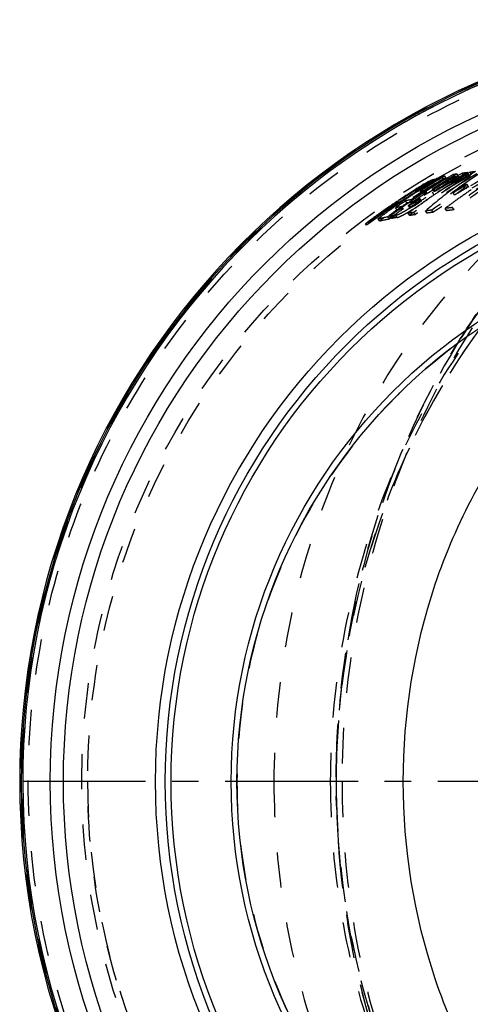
# Model space of a CAD drawing. Header units: millimetres. Extents: x 319 to 681, y 354 to 646.
# Tile 2 of 8: x 319 to 402, y 458 to 640. Entities that reach past the tile are written whole.
import ezdxf

# ---------------------------------------------------------------- set-up
doc = ezdxf.new("R2010")
doc.units = ezdxf.units.MM
doc.header["$LTSCALE"] = 65.185185
doc.linetypes.add('CENTER', pattern=[0.6, 0.375, -0.075, 0.075, -0.075])
doc.linetypes.add('HIDDEN', pattern=[0.2, 0.1, -0.1])
for name, color, linetype in [('FLAECHEN', 7, 'CONTINUOUS'), ('KOERPER', 7, 'CONTINUOUS'), ('KONST.EL_MIT_GEO', 7, 'CONTINUOUS')]:
    doc.layers.add(name, color=color, linetype=linetype)

msp = doc.modelspace()

# ---------------------------------------------------------------- linework, layer by layer
at = {"layer": 'FLAECHEN', "color": 2, "linetype": 'CENTER'}
msp.add_line((459.79, 499.4), (354.29, 499.4), dxfattribs=at)
at = {"layer": 'KOERPER', "color": 2, "linetype": 'CENTER'}
msp.add_line((459.79, 499.4), (319.92, 499.4), dxfattribs=at)
at = {"layer": 'KOERPER', "color": 8, "linetype": 'HIDDEN'}
for radius, start, end in [(128, 180, 121.0428), (100.5, 89.9999, 270)]:
    msp.add_arc((459.79, 499.4), radius, start, end, dxfattribs=at)
at = {"layer": 'KOERPER', "color": 7, "linetype": 'Continuous'}
msp.add_arc((459.79, 499.4), 140.5, 180, 360, dxfattribs=at)
at = {"layer": 'KOERPER', "color": 8, "linetype": 'HIDDEN'}
for points, knots in [([(476.94, 627.4), (469.68, 627.4), (455.03, 625.73), (434.02, 618.32), (414.7, 606.32), (397.83, 590.24), (384.03, 570.71), (373.79, 548.49), (367.5, 524.42), (366.09, 507.75), (366.09, 499.4)], [0, 0, 0, 0, 0.116061, 0.233554, 0.353645, 0.477048, 0.603941, 0.733974, 0.866355, 1, 1, 1, 1]), ([(366.09, 499.4), (366.09, 491.05), (367.5, 474.38), (373.79, 450.31), (384.03, 428.09), (397.83, 408.56), (414.7, 392.48), (434.02, 380.48), (455.03, 373.07), (469.68, 371.4), (476.94, 371.4)], [0, 0, 0, 0, 0.133645, 0.266026, 0.396059, 0.522952, 0.646355, 0.766446, 0.883939, 1, 1, 1, 1])]:
    msp.add_open_spline(points, degree=3, knots=knots, dxfattribs=at)
at = {"layer": 'KOERPER', "color": 7, "linetype": 'Continuous'}
for points, knots in [([(389.9, 499.4), (389.9, 511.67), (392.85, 530.16), (402.45, 552.47), (412.15, 567.37), (424.08, 579.96), (437.84, 589.83), (452.96, 596.61), (463.67, 598.92), (469.03, 599.48)], [0, 0, 0, 0, 0.26437, 0.39433, 0.521441, 0.645309, 0.765965, 0.883889, 1, 1, 1, 1]), ([(468.98, 399.32), (463.63, 399.89), (452.92, 402.2), (437.8, 408.99), (424.05, 418.86), (412.14, 431.45), (402.44, 446.35), (392.85, 468.65), (389.9, 487.13), (389.9, 499.4)], [0, 0, 0, 0, 0.116111, 0.234038, 0.354696, 0.478567, 0.605678, 0.735637, 1, 1, 1, 1])]:
    msp.add_open_spline(points, degree=3, knots=knots, dxfattribs=at)
at = {"layer": 'KONST.EL_MIT_GEO', "color": 8, "linetype": 'HIDDEN'}
for p, q in [((399.29, 610.73), (399.05, 611.16)), ((400.06, 610.84), (399.82, 611.28)), ((400.18, 611.11), (399.97, 611)), ((401, 610.98), (400.76, 611.41)), ((401.98, 611.11), (401.74, 611.55)), ((402.45, 611.17), (402.21, 611.61)), ((393.46, 609.19), (393.18, 609.03)), ((393.53, 609.27), (393.26, 609.1)), ((393.66, 609.31), (393.46, 609.19)), ((393.64, 609.33), (393.53, 609.27)), ((393.72, 609.02), (393.57, 609.28)), ((393.7, 609.24), (393.57, 609.15)), ((393.73, 609.19), (393.58, 609.1)), ((393.63, 609.33), (393.61, 609.31)), ((393.89, 608.88), (393.61, 609.31)), ((393.64, 609.33), (393.63, 609.33)), ((393.81, 609.43), (393.64, 609.33)), ((393.8, 609.08), (393.64, 609.33)), ((393.73, 609.36), (393.66, 609.31)), ((393.88, 609.42), (393.67, 609.29)), ((393.79, 609.29), (393.7, 609.24)), ((394.01, 609.53), (393.73, 609.36)), ((393.75, 609.39), (393.73, 609.38)), ((393.89, 609.13), (393.73, 609.38)), ((393.85, 609.26), (393.73, 609.19)), ((393.86, 609.46), (393.75, 609.39)), ((394, 609.42), (393.79, 609.29)), ((394.09, 609.6), (393.81, 609.43)), ((394.13, 609.43), (393.85, 609.26)), ((393.97, 609.52), (393.86, 609.46)), ((394.15, 609.59), (393.88, 609.42)), ((394.02, 609.49), (393.91, 609.42)), ((394.08, 609.59), (393.97, 609.52)), ((393.99, 609.21), (394.15, 608.95)), ((394.22, 609.55), (394, 609.42)), ((394.29, 609.7), (394.01, 609.53)), ((394.14, 609.55), (394.02, 609.49)), ((394.19, 609.65), (394.08, 609.59)), ((394.37, 609.77), (394.09, 609.6)), ((394.34, 609.16), (394.09, 609.54)), ((394.25, 609.13), (394.1, 609.39)), ((394.26, 609), (394.11, 609.26)), ((394.41, 609.6), (394.13, 609.43)), ((394.29, 609.3), (394.14, 609.55)), ((394.43, 609.75), (394.15, 609.59)), ((394.31, 609.19), (394.19, 609.12)), ((394.44, 609.68), (394.22, 609.55)), ((394.5, 609.82), (394.29, 609.7)), ((394.45, 609.47), (394.29, 609.72)), ((394.41, 609.51), (394.31, 609.45)), ((394.35, 609.39), (394.31, 609.45)), ((394.47, 609.2), (394.35, 609.39)), ((394.49, 609.84), (394.37, 609.77)), ((394.55, 609.22), (394.4, 609.48)), ((394.57, 609.69), (394.41, 609.6)), ((394.51, 609.58), (394.41, 609.51)), ((394.51, 609.8), (394.43, 609.75)), ((394.54, 609.74), (394.44, 609.68)), ((394.57, 609.89), (394.49, 609.84)), ((394.57, 609.88), (394.49, 609.83)), ((394.64, 609.58), (394.49, 609.84)), ((394.58, 609.87), (394.5, 609.82)), ((394.59, 609.85), (394.51, 609.8)), ((394.61, 609.63), (394.51, 609.58)), ((394.57, 609.89), (394.54, 609.87)), ((394.8, 609.46), (394.54, 609.87)), ((394.63, 609.79), (394.54, 609.74)), ((394.74, 609.98), (394.57, 609.88)), ((394.65, 609.93), (394.57, 609.89)), ((394.72, 609.63), (394.57, 609.89)), ((394.65, 609.74), (394.57, 609.69)), ((394.7, 609.94), (394.58, 609.87)), ((394.71, 609.92), (394.59, 609.85)), ((394.69, 609.68), (394.61, 609.63)), ((394.78, 609.6), (394.63, 609.86)), ((394.75, 609.86), (394.63, 609.79)), ((394.92, 609.47), (394.65, 609.93)), ((394.78, 609.82), (394.65, 609.74)), ((394.85, 609.7), (394.69, 609.96)), ((394.77, 609.73), (394.69, 609.68)), ((394.85, 610.03), (394.7, 609.94)), ((394.82, 609.96), (394.7, 609.88)), ((394.81, 609.98), (394.71, 609.92)), ((394.9, 609.72), (394.74, 609.98)), ((394.84, 609.92), (394.75, 609.86)), ((394.87, 609.87), (394.78, 609.82)), ((394.95, 609.74), (394.79, 610)), ((394.98, 610.08), (394.81, 609.98)), ((394.9, 609.55), (394.81, 609.5)), ((394.93, 610.02), (394.82, 609.96)), ((394.95, 609.98), (394.84, 609.92)), ((395.01, 609.77), (394.85, 610.03)), ((395, 609.49), (394.85, 609.75)), ((394.98, 609.94), (394.87, 609.87)), ((395.02, 609.63), (394.9, 609.55)), ((395.06, 609.79), (394.91, 610.05)), ((395.04, 610.09), (394.93, 610.02)), ((395.06, 610.05), (394.95, 609.98)), ((395.21, 609.7), (394.98, 610.08)), ((395.09, 610), (394.98, 609.94)), ((395.13, 609.69), (395.02, 609.63)), ((395.19, 609.84), (395.03, 610.1)), ((395.12, 610.13), (395.04, 610.09)), ((395.19, 610.13), (395.06, 610.05)), ((395.25, 610.1), (395.09, 610)), ((395.27, 609.87), (395.12, 610.13)), ((395.3, 609.73), (395.14, 609.98)), ((395.33, 609.89), (395.18, 610.15)), ((395.31, 610.19), (395.19, 610.13)), ((395.4, 610.18), (395.25, 610.1)), ((395.56, 609.79), (395.31, 610.19)), ((395.52, 609.76), (395.37, 610.02)), ((395.53, 609.96), (395.38, 610.22)), ((395.53, 610.26), (395.4, 610.18)), ((395.54, 609.94), (395.45, 609.89)), ((395.68, 610), (395.53, 610.26)), ((395.64, 610), (395.54, 609.94)), ((395.81, 610.1), (395.64, 610)), ((395.77, 609.18), (395.65, 609.1)), ((395.84, 610.05), (395.69, 610.31)), ((395.85, 609.23), (395.77, 609.18)), ((396.04, 610.24), (395.81, 610.1)), ((395.95, 609.29), (395.85, 609.23)), ((396.11, 610.11), (395.96, 610.37)), ((397.24, 610.37), (396.99, 610.8)), ((397.83, 610.48), (397.58, 610.91)), ((399.7, 610.1), (399.61, 610.04)), ((401.26, 608.85), (401.01, 609.27)), ((401.51, 610.32), (401.45, 610.28)), ((401.93, 608.93), (401.69, 609.35)), ((392.19, 608.09), (392.03, 608.35)), ((392.23, 608.12), (392.08, 608.38)), ((392.26, 608.13), (392.1, 608.39)), ((392.24, 608.32), (392.1, 608.23)), ((392.42, 608.59), (392.14, 608.42)), ((392.3, 608.16), (392.14, 608.42)), ((392.19, 608.09), (392.23, 608.12)), ((392.36, 608.19), (392.2, 608.44)), ((392.4, 608.06), (392.24, 608.32)), ((392.62, 608.69), (392.35, 608.51)), ((392.5, 608.26), (392.35, 608.51)), ((392.56, 608.28), (392.4, 608.54)), ((392.43, 608.38), (392.4, 608.37)), ((392.64, 608.72), (392.42, 608.59)), ((392.65, 608.67), (392.52, 608.59)), ((392.67, 608.33), (392.52, 608.59)), ((392.7, 608.15), (392.55, 608.41)), ((392.62, 608.71), (392.61, 608.7)), ((392.9, 608.86), (392.62, 608.69)), ((392.78, 608.46), (392.62, 608.71)), ((392.78, 608.37), (392.63, 608.63)), ((392.8, 608.47), (392.64, 608.73)), ((392.79, 608.75), (392.65, 608.67)), ((392.88, 608.3), (392.69, 608.18)), ((392.74, 608.78), (392.73, 608.77)), ((392.89, 608.52), (392.73, 608.77)), ((392.9, 608.52), (392.74, 608.78)), ((392.91, 608.41), (392.75, 608.67)), ((393.06, 608.92), (392.79, 608.75)), ((393.14, 607.49), (392.87, 607.32)), ((392.99, 608.36), (392.88, 608.3)), ((393.04, 608.62), (392.89, 608.88)), ((392.9, 608.52), (392.89, 608.52)), ((393.18, 609.03), (392.9, 608.86)), ((393.09, 608.47), (392.93, 608.73)), ((393.03, 608.96), (392.94, 608.9)), ((393.26, 609.1), (392.98, 608.93)), ((393.13, 608.67), (392.98, 608.93)), ((393.24, 607.68), (392.98, 608.1)), ((393.18, 608.93), (393, 608.82)), ((393.17, 608.84), (393.02, 608.76)), ((393.18, 608.5), (393.02, 608.76)), ((393.04, 608.62), (393.13, 608.67)), ((393.22, 609.02), (393.06, 608.92)), ((393.35, 608.55), (393.06, 608.98)), ((393.12, 608.94), (393.11, 608.94)), ((393.23, 609.01), (393.12, 608.94)), ((393.4, 607.67), (393.14, 607.49)), ((393.3, 608.93), (393.17, 608.84)), ((393.3, 609), (393.18, 608.93)), ((393.19, 609.05), (393.2, 609.06)), ((393.34, 608.8), (393.19, 609.05)), ((393.35, 608.8), (393.2, 609.06)), ((393.33, 609.09), (393.22, 609.02)), ((393.22, 608.73), (393.23, 608.74)), ((393.27, 608.69), (393.27, 608.68)), ((393.49, 609.04), (393.3, 608.93)), ((393.45, 608.75), (393.3, 609)), ((393.34, 608.8), (393.35, 608.8)), ((393.46, 609.09), (393.35, 609.02)), ((393.6, 608.62), (393.35, 609.02)), ((393.64, 607.82), (393.4, 607.67)), ((393.68, 608.65), (393.42, 609.04)), ((393.57, 609.15), (393.46, 609.09)), ((393.63, 608.81), (393.48, 609.06)), ((393.58, 609.1), (393.49, 609.04)), ((393.65, 608.78), (393.54, 608.72)), ((393.8, 608.86), (393.64, 609.11)), ((393.79, 607.92), (393.64, 607.82)), ((393.89, 608.93), (393.65, 608.78)), ((393.8, 609.08), (393.78, 609.07)), ((393.98, 608.04), (393.79, 607.92)), ((393.99, 608.28), (393.87, 608.26)), ((393.9, 609.13), (393.89, 609.13)), ((394.1, 608.12), (393.98, 608.04)), ((394.26, 607.86), (393.99, 608.28)), ((394.31, 608.25), (394.1, 608.12)), ((394.78, 608.56), (394.62, 608.45)), ((394.86, 608.61), (394.78, 608.56)), ((394.97, 608.68), (394.86, 608.61)), ((395.09, 608.75), (394.97, 608.68)), ((395.19, 608.82), (395.09, 608.75)), ((395.29, 608.88), (395.19, 608.82)), ((395.52, 607.53), (395.25, 607.95)), ((395.53, 608.07), (395.27, 608.5)), ((395.39, 608.94), (395.29, 608.88)), ((395.65, 609.1), (395.39, 608.94)), ((395.79, 608.67), (395.55, 608.54)), ((395.81, 608.12), (395.55, 608.54)), ((396.07, 607.77), (395.85, 607.62)), ((399.34, 607.38), (399.08, 607.8)), ((389.01, 606.05), (388.85, 606.3)), ((390.61, 605.94), (390.33, 606.35)), ((391.63, 606.13), (391.36, 606.55)), ((392.92, 606.35), (392.65, 606.77)), ((392.87, 607.32), (392.8, 607.27)), ((393.15, 606.39), (392.89, 606.81)), ((393.2, 606.38), (392.93, 606.8)), ((393.49, 606), (393.26, 605.84)), ((385.67, 603.73), (385.5, 603.98)), ((386.52, 604.36), (386.35, 604.6)), ((388.76, 604.66), (388.47, 605.07)), ((389.91, 604.88), (389.63, 605.29)), ((389.95, 605.32), (389.72, 605.15)), ((391.08, 603.64), (390.8, 604.05)), ((391.1, 605.09), (390.82, 605.5)), ((391.33, 605.13), (391.05, 605.54)), ((392.12, 603.79), (391.84, 604.2)), ((394.29, 604.09), (394.01, 604.5)), ((395.4, 604.23), (395.13, 604.64)), ((397.89, 604.53), (397.62, 604.95)), ((399.26, 604.69), (398.99, 605.11)), ((383.15, 601.89), (382.97, 602.13)), ((385.55, 602.65), (385.25, 603.06)), ((387.34, 603.03), (387.06, 603.43)), ((387.73, 603.1), (387.44, 603.5)), ((388.78, 603.28), (388.49, 603.69)), ((377.55, 500.24), (377.55, 499.4)), ((377.55, 499.4), (377.57, 496.72))]:
    msp.add_line(p, q, dxfattribs=at)
for radius in [140.3, 140, 138.93, 129.07, 128]:
    msp.add_circle((459.79, 499.4), radius, dxfattribs=at)
at = {"layer": 'KONST.EL_MIT_GEO', "color": 7, "linetype": 'Continuous'}
for radius in [134.87, 132.45, 115.5, 113.7, 112.63, 101.57, 100.5]:
    msp.add_circle((459.79, 499.4), radius, dxfattribs=at)
for radius, start, end in [(140.5, 93.0835, 180), (140.23, 93.1557, 86.8444), (139.94, 93.155, 86.845)]:
    msp.add_arc((459.79, 499.4), radius, start, end, dxfattribs=at)
at = {"layer": 'KONST.EL_MIT_GEO', "color": 8, "linetype": 'HIDDEN'}
for centre, radius, start, end in [((464.07, 505.81), 122.06, 120.323, 126.7262), ((464.67, 506.77), 121.64, 120.3633, 126.7818), ((464.62, 506.82), 121.08, 120.3625, 126.7854), ((453.2, 535.99), 90.04, 123.1753, 130.8635), ((475.56, 483.8), 145.16, 117.7414, 123.649), ((469.46, 481.67), 146.48, 117.536, 120.4369), ((462.42, 503.91), 124.29, 120.2448, 122.7017), ((475.59, 483.72), 144.75, 117.7385, 123.6406), ((469.44, 481.69), 145.95, 117.5304, 120.431), ((461.91, 503.31), 124.83, 120.2334, 120.9421), ((467.55, 512.82), 115.17, 120.6506, 127.22), ((412.52, 525.65), 86.57, 98.4368, 98.9509), ((468.3, 482.93), 145.15, 118.0805, 118.25), ((468.36, 482.82), 145.28, 117.7297, 117.9896), ((419.44, 477.43), 135.28, 97.517, 97.9366), ((463.57, 506.64), 121.59, 120.523, 121.0263), ((419.63, 477.08), 135.19, 97.502, 97.9211), ((463.51, 506.75), 121.47, 120.3105, 120.523), ((425.09, 434.17), 178.9, 97.0331, 97.3479), ((461.15, 500.8), 126.84, 120.2567, 126.5857), ((459.79, 499.4), 128.3, 120.5698, 124.9174), ((462.29, 502.67), 125.08, 120.2426, 126.5923), ((459.79, 499.47), 127.93, 120.5052, 121.829), ((459.88, 499.53), 128.2, 120.4478, 121.7567), ((459.85, 499.51), 127.92, 120.4612, 121.7703), ((459.88, 499.53), 127.9, 120.4479, 121.7567), ((460.32, 498.21), 129.52, 120.1968, 121.5125), ((458.18, 503.18), 123.88, 120.594, 121.9218), ((460.32, 498.21), 129.22, 120.1965, 121.5122), ((461.25, 501.68), 126.44, 120.2373, 122.6806), ((459.75, 499.47), 128.22, 121.0366, 121.3227), ((458.13, 503.42), 123.94, 121.1084, 121.6401), ((460.15, 499.89), 127.59, 120.3499, 121.6572), ((460.23, 498.37), 129.34, 120.8433, 121.1946), ((461.25, 501.67), 125.94, 120.2379, 122.6812), ((460.23, 498.36), 129.05, 120.726, 121.253), ((458.13, 503.42), 123.64, 121.1088, 121.6405), ((458.16, 503.21), 124.15, 121.298, 121.4789), ((460.07, 499.81), 127.97, 120.3677, 121.3897), ((460.04, 499.76), 127.71, 120.3771, 121.3992), ((460.01, 500.82), 126.9, 121.289, 121.597), ((456.79, 503.71), 123.05, 120.2521, 120.9143), ((460.07, 499.8), 127.67, 120.3678, 121.3898), ((459.88, 500.44), 127.27, 121.1243, 121.3632), ((456.79, 503.7), 122.76, 120.2518, 120.914), ((459.79, 499.47), 128.23, 120.5052, 121.005), ((403.36, 594.29), 17.66, 122.0336, 122.5825), ((456.63, 504.13), 122.31, 120.315, 120.8558), ((405.03, 591.62), 20.81, 121.7959, 122.0437), ((405.9, 590.23), 22.45, 121.5614, 121.7964), ((395.93, 604.58), 5.29, 109.7678, 110.302), ((397.28, 598.3), 11.54, 105.5392, 106.0103), ((406.46, 589.3), 23.53, 121.3308, 121.5621), ((456.66, 504.09), 122.66, 120.4524, 120.6155), ((459.9, 500.55), 127.16, 120.8295, 121.1161), ((406.63, 589.03), 23.85, 121.0963, 121.3315), ((396.08, 604.33), 5.28, 109.7565, 110.291), ((460.95, 501.12), 126.97, 121.3973, 121.6604), ((459.9, 500.54), 126.87, 120.8295, 121.1161), ((459.96, 500.74), 126.98, 120.8483, 121.0874), ((459.93, 500.66), 126.75, 120.857, 121.0959), ((459.96, 500.73), 126.68, 120.8484, 121.0874), ((458.18, 503.34), 124.04, 120.6017, 120.8188), ((459.87, 500.47), 127.24, 120.6254, 120.8402), ((396.48, 604.85), 5.35, 109.5121, 110.1918), ((395.59, 608.18), 1.99, 116.7303, 118.0226), ((397.86, 598.41), 11.75, 105.4307, 105.7685), ((395.9, 607.54), 2.7, 114.1885, 115.2227), ((407.47, 588.47), 24.76, 120.6438, 120.8559), ((458.18, 503.34), 123.74, 120.602, 120.8191), ((396.62, 604.63), 5.3, 109.4994, 110.2677), ((459.87, 500.47), 126.94, 120.6254, 120.8402), ((397.96, 598.32), 11.57, 105.4168, 105.8843), ((395.74, 607.92), 1.99, 116.7251, 118.019), ((459.83, 499.05), 128.25, 120.2237, 120.4404), ((408.12, 587.38), 26.03, 120.4443, 120.6444), ((396.26, 606.7), 3.61, 112.0007, 112.8751), ((396.04, 607.31), 2.67, 114.1778, 115.3485), ((408.4, 586.89), 26.6, 120.2167, 120.4447), ((396.65, 605.71), 4.67, 110.2652, 111.0079), ((396.4, 606.48), 3.58, 111.9888, 112.9781), ((408.23, 587.19), 26.25, 119.9333, 120.2176), ((398.22, 598.76), 11.63, 105.3466, 105.8114), ((397.11, 604.43), 6.04, 108.7009, 109.3253), ((407.45, 588.54), 24.69, 119.5861, 119.9352), ((460.92, 501.17), 126.91, 121.059, 121.2273), ((396.8, 605.47), 4.66, 110.2545, 110.9976), ((459.89, 500.58), 127.13, 120.3307, 120.617), ((398.37, 598.52), 11.62, 105.3345, 105.7993), ((405.55, 591.89), 20.85, 119.0298, 119.5957), ((397.26, 604.19), 6.02, 108.6895, 109.3141), ((459.89, 500.57), 126.84, 120.3307, 120.617), ((397.76, 602.45), 8.13, 107.0595, 107.5639), ((459.99, 500.89), 126.83, 120.3205, 120.6279), ((397.91, 602.2), 8.11, 107.0476, 107.5521), ((459.99, 500.88), 126.53, 120.3205, 120.6279), ((462.42, 503.89), 123.8, 120.2457, 122.7026), ((398.67, 599.38), 11.32, 105.2302, 106.0084), ((398.78, 599.25), 11.18, 105.2153, 106.0969), ((468.12, 483.26), 144.28, 117.723, 120.0757), ((462.05, 503.07), 125.11, 121.6315, 121.895), ((460.86, 501.28), 126.78, 120.2498, 120.7477), ((462, 503.16), 125.01, 120.9421, 121.6315), ((468, 483.47), 144.54, 119.2949, 119.5818), ((404.65, 572.33), 39.23, 100.3792, 101.2564), ((463.84, 506.2), 122.1, 121.7413, 123.1681), ((404.87, 571.95), 39.17, 100.3611, 101.2377), ((468.07, 483.35), 144.68, 119.0331, 119.2949), ((468.2, 483.12), 144.93, 118.2498, 119.033), ((468.68, 513.7), 114.94, 122.2316, 127.3223), ((474.26, 484.2), 144.67, 120.1091, 121.3105), ((453.27, 538.53), 87.95, 126.4511, 128.0323), ((468.68, 513.66), 114.48, 122.234, 127.3248), ((453.21, 536.01), 90.53, 125.7217, 126.5749), ((412.72, 525.29), 86.49, 98.4207, 98.9342), ((463.7, 506.43), 121.83, 121.3528, 121.6899), ((463.65, 506.52), 121.73, 121.0262, 121.3528), ((453.38, 535.77), 90.82, 124.8708, 125.7217), ((433.57, 337.96), 273.26, 96.7002, 96.8428), ((453.53, 535.55), 91.09, 124.2724, 124.8288), ((449.25, 511.49), 111.99, 120.3276, 126.177), ((449.09, 512.64), 110.99, 120.7165, 124.8448), ((450.24, 510.76), 113.49, 121.6357, 122.0858), ((461.1, 500.89), 127.24, 123.0694, 123.7731), ((450.81, 509.83), 114.59, 121.1897, 121.6358), ((461.98, 502.31), 125.91, 122.6798, 124.1165), ((451.33, 508.99), 115.58, 120.8285, 121.1899), ((461.97, 502.3), 125.42, 122.6805, 124.1172), ((461.04, 500.98), 127.14, 122.5229, 123.0694), ((392.85, 607.13), 1.46, 120.8251, 121.8475), ((459.75, 499.47), 128.22, 121.56, 121.8465), ((393.11, 606.66), 2, 117.2564, 118.9554), ((393, 606.88), 1.46, 120.8235, 121.8475), ((459.75, 499.47), 127.92, 121.56, 121.8465), ((395.08, 599.46), 9.3, 106.7147, 107.5803), ((393.27, 606.42), 2, 117.2503, 118.9514), ((393.76, 605.29), 3.52, 112.7434, 113.7658), ((395.4, 598.69), 9.83, 105.8798, 107.7553), ((395.47, 598.17), 10.65, 106.3263, 106.5675), ((395.66, 597.52), 11.33, 105.9458, 106.3248), ((393.92, 605.05), 3.51, 112.7333, 113.7564), ((394.4, 603.7), 5.23, 109.8066, 111.0662), ((459.78, 499.46), 128.24, 121.3922, 121.5668), ((394.55, 603.46), 5.22, 109.7949, 111.0551), ((459.74, 499.55), 128.14, 121.2907, 121.5293), ((459.8, 500.09), 127.61, 121.5661, 121.6935), ((395.28, 601.14), 7.94, 107.2137, 108.5696), ((393.55, 607.21), 1.47, 120.6052, 121.5614), ((459.74, 499.55), 127.84, 121.2907, 121.5292), ((459.79, 500.09), 127.31, 121.4069, 121.6935), ((395.43, 600.9), 7.93, 107.2013, 108.5577), ((459.84, 500.26), 127.45, 121.3814, 121.6681), ((401.47, 564.5), 44.41, 100.8795, 101.0192), ((461, 501.05), 127.05, 122.0686, 122.3651), ((396.16, 598.25), 10.96, 105.7323, 106.6456), ((369.94, 646.77), 44.31, 301.4078, 301.5764), ((459.84, 500.26), 127.15, 121.3814, 121.6681), ((402.05, 561.49), 47.48, 100.6111, 100.8781), ((396.31, 598.01), 10.94, 105.7198, 106.6332), ((459.92, 500.52), 127.19, 121.3524, 121.6393), ((403.6, 554.15), 54.52, 99.8645, 100.9457), ((459.75, 499.47), 127.92, 121.0366, 121.3227), ((395.62, 602.04), 7.34, 108.0247, 108.4615), ((403.05, 556.15), 52.91, 100.2369, 100.6091), ((459.92, 500.51), 126.9, 121.3525, 121.6393), ((396.03, 600.77), 8.68, 107.116, 107.5065), ((395.77, 601.8), 7.33, 108.0127, 108.4495), ((464.2, 505.67), 122.74, 123.8356, 125.1752), ((396.18, 600.52), 8.66, 107.1038, 107.4943), ((403.88, 551.56), 57.58, 100.1233, 100.2405), ((396.87, 597.95), 11.62, 105.6328, 105.999), ((460.01, 500.81), 126.6, 121.2891, 121.597), ((404.3, 549.17), 60.01, 100.0095, 100.1234), ((401.3, 597.51), 13.83, 122.5874, 122.9666), ((459.88, 500.44), 126.97, 121.1243, 121.3632), ((396.98, 597.83), 11.47, 105.619, 106.0932), ((460.97, 501.09), 127, 121.7219, 121.8816), ((452.82, 536.52), 89.89, 126.572, 130.8661), ((397.43, 598.06), 11.52, 105.5269, 105.9981), ((462.15, 502.91), 125.3, 122.6148, 122.7832), ((410.25, 513.25), 96.41, 98.7659, 98.9354), ((410.47, 512.9), 96.33, 98.7493, 98.9186), ((467.88, 483.69), 144.28, 119.8198, 119.9764), ((464.01, 505.95), 122.41, 123.1678, 123.7139), ((467.93, 483.6), 144.39, 119.5818, 119.8197), ((474.24, 484.22), 144.15, 120.1038, 121.305), ((453.29, 538.43), 87.55, 126.463, 128.0448), ((467.99, 512.26), 116.37, 124.3241, 125.7507), ((433.74, 337.62), 273.16, 96.6863, 96.8288), ((440.78, 528), 93.96, 123.5509, 126.0376), ((441.05, 527.6), 94.15, 123.5567, 126.0327), ((449.07, 512.62), 111.3, 122.0828, 123.4583), ((461.19, 500.76), 127.4, 123.7733, 125.1795), ((461.55, 501.23), 126.98, 124.1146, 125.1329), ((461.54, 501.22), 126.48, 124.1151, 125.1334), ((462.38, 502.57), 125.71, 123.7705, 125.1807), ((400.19, 557.33), 50.01, 100.1704, 101.369), ((400.43, 556.97), 49.95, 100.1521, 101.3495), ((462.85, 503.26), 125.06, 124.1417, 125.1638), ((462.84, 503.25), 124.58, 124.1426, 125.1647), ((464.42, 505.35), 123.13, 125.3013, 126.0105), ((462.28, 502.72), 125.53, 123.6066, 123.7702), ((407.66, 514.35), 93.63, 99.0818, 99.2249), ((407.89, 514.01), 93.55, 99.0647, 99.2077), ((468.38, 511.71), 117.05, 125.7508, 127.1974), ((439.41, 528.52), 92.76, 125.755, 127.4782), ((439.95, 527.79), 93.37, 124.9057, 127.4725), ((440.94, 526.4), 95.37, 124.9161, 125.7589), ((461.34, 500.54), 127.66, 125.8817, 126.5837), ((446.65, 516.24), 106.95, 124.4001, 124.8762), ((447.57, 514.89), 108.58, 123.4602, 124.3989), ((461.29, 500.61), 127.58, 125.1794, 125.8817), ((462.34, 501.98), 126.33, 125.1378, 126.5811), ((462.34, 501.97), 125.84, 125.1385, 126.5818), ((462.57, 502.29), 126.05, 125.3085, 126.5882), ((399.26, 552.45), 53.71, 100.3223, 101.5834), ((399.51, 552.1), 53.65, 100.3037, 101.5635), ((464.54, 505.19), 123.34, 126.0105, 126.7188), ((414.7, 442.92), 162.89, 98.0673, 98.4361), ((405.91, 514.63), 92.11, 99.2847, 99.4316), ((414.92, 442.6), 162.8, 98.0514, 98.4198), ((406.15, 514.29), 92.04, 99.2673, 99.4141), ((427.6, 348.11), 258.57, 97.2142, 97.4636), ((427.79, 347.8), 258.47, 97.1996, 97.4486), ((442.66, 224.87), 382.74, 96.5518, 96.7588), ((442.83, 224.56), 382.62, 96.5382, 96.7448), ((401.57, 525.93), 78.85, 99.5491, 100.3251), ((401.82, 525.59), 78.78, 99.5313, 100.3064), ((537.74, 499.4), 160.2, 178.2153, 179.6996), ((537.49, 499.4), 159.95, 179.6998, 180), ((537.44, 499.4), 159.89, 179.6997, 180), ((537.61, 499.4), 160.07, 180.0002, 180.9612), ((537.57, 499.4), 160.02, 180.0002, 180.9615), ((537.88, 499.41), 160.33, 180.9615, 182.2145), ((537.99, 499.41), 160.44, 182.155, 182.8578), ((537.95, 499.41), 160.4, 182.8034, 184.1521)]:
    msp.add_arc(centre, radius, start, end, dxfattribs=at)
for points, knots in [([(499.86, 639.4), (491.93, 639.4), (475.9, 637.57), (452.92, 629.46), (431.79, 616.35), (413.34, 598.76), (398.24, 577.4), (387.05, 553.09), (380.16, 526.76), (378.62, 508.54), (378.62, 499.4)], [0, 0, 0, 0, 0.116062, 0.233554, 0.353645, 0.477049, 0.603942, 0.733975, 0.866355, 1, 1, 1, 1]), ([(487.33, 627.4), (480.07, 627.4), (465.42, 625.73), (444.41, 618.31), (425.09, 606.32), (408.22, 590.24), (394.41, 570.71), (384.18, 548.49), (377.89, 524.42), (376.47, 507.75), (376.47, 499.4)], [0, 0, 0, 0, 0.116062, 0.233554, 0.353645, 0.477049, 0.603942, 0.733976, 0.866355, 1, 1, 1, 1]), ([(377.55, 500.24), (377.6, 508.59), (379.09, 525.24), (385.46, 549.25), (395.72, 571.38), (409.46, 590.75), (426.17, 606.66), (445.21, 618.48), (465.85, 625.76), (480.22, 627.4), (487.33, 627.4)], [0, 0, 0, 0, 0.134872, 0.268296, 0.39907, 0.526289, 0.649524, 0.768936, 0.885305, 1, 1, 1, 1]), ([(392.2, 608.44), (392.38, 608.54), (392.83, 608.84), (393.29, 609.11), (393.57, 609.28)], [0, 0, 0, 0, 0.383863, 1, 1, 1, 1]), ([(393.64, 609.33), (393.62, 609.37), (393.52, 609.53), (393.61, 609.37), (393.63, 609.33)], [0, 0, 0, 0, 0.499929, 1, 1, 1, 1]), ([(394.47, 609.2), (394.36, 609.13), (394.15, 609), (393.9, 608.85), (393.75, 608.74), (393.66, 608.68), (393.63, 608.65), (393.6, 608.63), (393.6, 608.62)], [0, 0, 0, 0, 0.373511, 0.701446, 0.829215, 0.923019, 0.979794, 1, 1, 1, 1]), ([(393.99, 609.21), (393.99, 609.22), (394.05, 609.25), (394.11, 609.3), (394.25, 609.38), (394.34, 609.44), (394.4, 609.48)], [0, 0, 0, 0, 0.072386, 0.285071, 0.609572, 1, 1, 1, 1]), ([(394.02, 609.22), (394.02, 609.22), (394.01, 609.21), (394, 609.21), (394, 609.21)], [0, 0, 0, 0, 0.58157, 1, 1, 1, 1]), ([(394.06, 609.23), (394.05, 609.23), (394.04, 609.23), (394.03, 609.22), (394.02, 609.22)], [0, 0, 0, 0, 0.549349, 1, 1, 1, 1]), ([(394.11, 609.26), (394.1, 609.26), (394.08, 609.25), (394.06, 609.24), (394.06, 609.23)], [0, 0, 0, 0, 0.535871, 1, 1, 1, 1]), ([(394.15, 608.95), (394.14, 608.96), (394.21, 608.99), (394.27, 609.05), (394.41, 609.13), (394.5, 609.19), (394.55, 609.22)], [0, 0, 0, 0, 0.07799, 0.302202, 0.622633, 1, 1, 1, 1]), ([(394.85, 609.75), (394.92, 609.79), (395.05, 609.86), (395.22, 609.97), (395.32, 610), (395.4, 610.06), (395.41, 610.05)], [0, 0, 0, 0, 0.375859, 0.704261, 0.923141, 1, 1, 1, 1]), ([(396.11, 610.11), (396.11, 610.12), (396.06, 610.1), (396, 610.08), (395.88, 610.01), (395.66, 609.9), (395.33, 609.71), (395.06, 609.55), (394.92, 609.47)], [0, 0, 0, 0, 0.019964, 0.077148, 0.173704, 0.305119, 0.640749, 1, 1, 1, 1]), ([(395, 609.49), (395.07, 609.53), (395.19, 609.6), (395.37, 609.71), (395.47, 609.74), (395.55, 609.81), (395.56, 609.79)], [0, 0, 0, 0, 0.355041, 0.685561, 0.91822, 1, 1, 1, 1]), ([(395.4, 610.04), (395.39, 610.04), (395.39, 610.03), (395.38, 610.02), (395.37, 610.02)], [0, 0, 0, 0, 0.428846, 1, 1, 1, 1]), ([(395.72, 610.26), (395.7, 610.25), (395.6, 610.2), (395.51, 610.15), (395.44, 610.11)], [0, 0, 0, 0, 0.218763, 1, 1, 1, 1]), ([(395.56, 609.79), (395.56, 609.79), (395.54, 609.78), (395.53, 609.77), (395.52, 609.76)], [0, 0, 0, 0, 0.25395, 1, 1, 1, 1]), ([(395.96, 610.37), (395.96, 610.38), (395.93, 610.36), (395.86, 610.34), (395.78, 610.29), (395.72, 610.26)], [0, 0, 0, 0, 0.072509, 0.266483, 1, 1, 1, 1]), ([(382.97, 602.13), (383.72, 602.68), (386.83, 604.9), (390.06, 606.95), (392.55, 608.41)], [0, 0, 0, 0, 0.244967, 1, 1, 1, 1]), ([(388.49, 603.69), (388.65, 603.71), (389.05, 603.87), (389.73, 604.21), (390.61, 604.71), (391.98, 605.56), (393.57, 606.63), (394.78, 607.52), (395.25, 607.95)], [0, 0, 0, 0, 0.060437, 0.157778, 0.286773, 0.438801, 0.758545, 1, 1, 1, 1]), ([(388.78, 603.28), (388.94, 603.31), (389.33, 603.47), (390.02, 603.8), (390.9, 604.31), (392.27, 605.15), (393.84, 606.21), (395.05, 607.1), (395.52, 607.53)], [0, 0, 0, 0, 0.060529, 0.157848, 0.287736, 0.441065, 0.761057, 1, 1, 1, 1]), ([(392.36, 608.19), (392.54, 608.28), (392.98, 608.58), (393.44, 608.85), (393.72, 609.02)], [0, 0, 0, 0, 0.378987, 1, 1, 1, 1]), ([(392.94, 608.9), (392.92, 608.89), (392.85, 608.85), (392.79, 608.8), (392.74, 608.78)], [0, 0, 0, 0, 0.355743, 1, 1, 1, 1]), ([(393.35, 608.8), (393.39, 608.83), (393.05, 608.61), (393.02, 608.59), (392.9, 608.52)], [0, 0, 0, 0, 0.248879, 1, 1, 1, 1]), ([(393.2, 609.06), (393.2, 609.06), (393.16, 609.04), (393.16, 609.03), (393.14, 609.02)], [0, 0, 0, 0, 0.233744, 1, 1, 1, 1]), ([(393.44, 608.88), (393.45, 608.87), (393.49, 608.89), (393.51, 608.9), (393.52, 608.91)], [0, 0, 0, 0, 0.263889, 1, 1, 1, 1]), ([(393.47, 608.91), (393.46, 608.9), (393.46, 608.89), (393.44, 608.88), (393.44, 608.88)], [0, 0, 0, 0, 0.721864, 1, 1, 1, 1]), ([(393.77, 609.12), (393.75, 609.1), (393.67, 609.05), (393.59, 609), (393.54, 608.96)], [0, 0, 0, 0, 0.297406, 1, 1, 1, 1]), ([(393.6, 608.62), (393.6, 608.61), (393.64, 608.63), (393.66, 608.64), (393.68, 608.65)], [0, 0, 0, 0, 0.259037, 1, 1, 1, 1]), ([(393.78, 609.07), (393.8, 609.04), (393.89, 608.91), (393.82, 609.04), (393.8, 609.08)], [0, 0, 0, 0, 0.500374, 1, 1, 1, 1]), ([(394.26, 609), (394.23, 608.99), (394.2, 608.98), (394.15, 608.94), (394.15, 608.95)], [0, 0, 0, 0, 0.736199, 1, 1, 1, 1]), ([(392.93, 606.8), (392.95, 606.78), (392.85, 606.68), (392.72, 606.55), (392.45, 606.35), (392.04, 606.06), (391.61, 605.8), (391.25, 605.61), (391.11, 605.55), (391.05, 605.54)], [0, 0, 0, 0, 0.036934, 0.132274, 0.279696, 0.456619, 0.802123, 0.926221, 1, 1, 1, 1]), ([(393.2, 606.38), (393.22, 606.36), (393.11, 606.25), (392.98, 606.13), (392.71, 605.93), (392.31, 605.65), (391.89, 605.38), (391.52, 605.2), (391.38, 605.13), (391.33, 605.13)], [0, 0, 0, 0, 0.038484, 0.139028, 0.285317, 0.455704, 0.800433, 0.926677, 1, 1, 1, 1]), ([(392.89, 606.81), (392.9, 606.81), (392.91, 606.81), (392.93, 606.8), (392.93, 606.8)], [0, 0, 0, 0, 0.626072, 1, 1, 1, 1]), ([(393.15, 606.39), (393.16, 606.39), (393.18, 606.39), (393.2, 606.39), (393.2, 606.38)], [0, 0, 0, 0, 0.637652, 1, 1, 1, 1]), ([(399.88, 580.07), (401.35, 582.47), (407.48, 591.79), (414.74, 600.36), (420.71, 606.16)], [0, 0, 0, 0, 0.253154, 1, 1, 1, 1]), ([(420.99, 606.28), (419, 604.37), (411.18, 596.36), (404.4, 587.33), (399.97, 580.17)], [0, 0, 0, 0, 0.24684, 1, 1, 1, 1]), ([(385.25, 603.06), (385.39, 603.09), (385.99, 603.22), (386.59, 603.34), (387.06, 603.43)], [0, 0, 0, 0, 0.228239, 1, 1, 1, 1]), ([(385.55, 602.65), (385.68, 602.68), (386.28, 602.82), (386.88, 602.94), (387.34, 603.03)], [0, 0, 0, 0, 0.228585, 1, 1, 1, 1]), ([(404.32, 583.21), (395.7, 571.56), (382.23, 544.74), (377.63, 515.16), (377.55, 500.24)], [0, 0, 0, 0, 0.492722, 1, 1, 1, 1]), ([(377.6, 503.62), (377.96, 517.13), (382.06, 543.92), (392.93, 568.79), (399.88, 580.07)], [0, 0, 0, 0, 0.505068, 1, 1, 1, 1]), ([(399.97, 580.17), (393.06, 569), (382.21, 544.36), (378.04, 517.81), (377.62, 504.39)], [0, 0, 0, 0, 0.494321, 1, 1, 1, 1]), ([(376.47, 499.4), (376.47, 491.05), (377.89, 474.39), (384.17, 450.33), (394.4, 428.11), (408.2, 408.58), (425.08, 392.49), (444.4, 380.49), (465.41, 373.08), (480.07, 371.4), (487.33, 371.4)], [0, 0, 0, 0, 0.133572, 0.265909, 0.395921, 0.522822, 0.646256, 0.766382, 0.883907, 1, 1, 1, 1]), ([(378.62, 499.4), (378.62, 490.26), (380.16, 472.04), (387.05, 445.71), (398.24, 421.4), (413.34, 400.04), (431.79, 382.45), (452.92, 369.34), (475.9, 361.23), (491.93, 359.4), (499.86, 359.4)], [0, 0, 0, 0, 0.133645, 0.266025, 0.396058, 0.522951, 0.646355, 0.766446, 0.883938, 1, 1, 1, 1]), ([(487.33, 371.4), (480.28, 371.4), (466.05, 373.01), (445.59, 380.16), (426.68, 391.77), (410.04, 407.4), (396.29, 426.47), (385.94, 448.27), (379.39, 471.97), (377.72, 488.44), (377.57, 496.72)], [0, 0, 0, 0, 0.114776, 0.231198, 0.350617, 0.473815, 0.600969, 0.731679, 0.865075, 1, 1, 1, 1]), ([(377.57, 496.72), (377.83, 482.11), (382.6, 453.21), (395.87, 427.02), (404.31, 415.6)], [0, 0, 0, 0, 0.507177, 1, 1, 1, 1]), ([(399.91, 418.67), (393.5, 429.07), (383.24, 451.84), (378.72, 476.37), (377.9, 488.8)], [0, 0, 0, 0, 0.495019, 1, 1, 1, 1]), ([(377.97, 487.79), (378.86, 475.49), (383.45, 451.28), (393.65, 428.82), (400.01, 418.57)], [0, 0, 0, 0, 0.505571, 1, 1, 1, 1])]:
    msp.add_open_spline(points, degree=3, knots=knots, dxfattribs=at)
msp.add_open_spline([(393.54, 608.96), (393.52, 608.94), (393.49, 608.93), (393.47, 608.91)], degree=3, dxfattribs=at)

doc.saveas('drawing.dxf')
